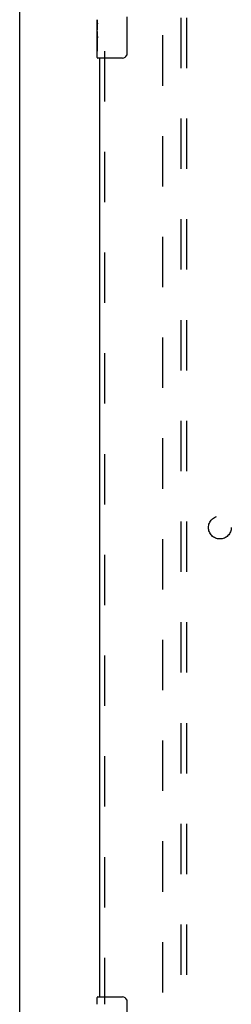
# Model space of a CAD drawing. Header units: inches. Extents: x 0 to 200, y 0 to 129.
# Tile 3 of 15: x 53 to 58, y 39 to 61. Entities that reach past the tile are written whole.
import ezdxf

# ---------------------------------------------------------------- set-up
doc = ezdxf.new("R2010")
doc.units = ezdxf.units.IN
doc.header["$LTSCALE"] = 11
doc.header["$MEASUREMENT"] = 0
doc.linetypes.add('HIDDEN', pattern=[0.2, 0.1, -0.1])
doc.layers.get('0').update_dxf_attribs({"linetype": 'CONTINUOUS'})
for name, color, linetype in [('DEFAULT_2', 8, 'HIDDEN'), ('DOOR_ASSEMBLY', 7, 'CONTINUOUS'), ('SUBPANEL', 7, 'CONTINUOUS')]:
    doc.layers.add(name, color=color, linetype=linetype)

msp = doc.modelspace()

# ---------------------------------------------------------------- linework, layer by layer
at = {"color": 3, "linetype": 'Continuous'}
msp.add_line((53.219, 9.625), (53.219, 89.417), dxfattribs=at)
at = {"layer": 'DEFAULT_2', "color": 8, "linetype": 'HIDDEN'}
msp.add_line((56.344, 12.969), (56.344, 86.073), dxfattribs=at)
at = {"layer": 'DOOR_ASSEMBLY', "color": 7, "linetype": 'Continuous'}
for p, q in [((55.564, 60.671), (55.564, 59.871)), ((54.909, 60.352), (54.909, 60.609)), ((54.914, 60.554), (54.909, 60.554)), ((54.916, 60.386), (54.916, 60.522)), ((54.909, 60.386), (54.916, 60.386)), ((54.909, 59.786), (54.909, 60.35)), ((54.91, 60.323), (54.909, 60.323)), ((54.91, 60.325), (54.912, 60.303)), ((54.909, 60.191), (54.915, 60.191)), ((54.909, 60.155), (54.916, 60.155)), ((54.909, 60.093), (54.916, 60.093)), ((54.916, 59.925), (54.916, 60.155)), ((54.909, 59.925), (54.916, 59.925)), ((55.464, 59.771), (54.924, 59.771)), ((54.909, 39.11), (54.909, 39.256)), ((54.924, 39.271), (55.464, 39.271)), ((55.564, 39.171), (55.564, 38.371))]:
    msp.add_line(p, q, dxfattribs=at)
at = {"layer": 'DOOR_ASSEMBLY', "color": 3, "linetype": 'Continuous'}
msp.add_line((54.969, 39.271), (54.969, 59.771), dxfattribs=at)
at = {"layer": 'DOOR_ASSEMBLY', "color": 8, "linetype": 'HIDDEN'}
msp.add_line((55.073, 59.926), (55.073, 39.116), dxfattribs=at)
at = {"layer": 'DOOR_ASSEMBLY', "color": 7, "linetype": 'Continuous'}
for points in [[(54.909, 60.61), (54.909, 60.606), (54.909, 60.602), (54.91, 60.596), (54.911, 60.583)], [(54.911, 60.583), (54.912, 60.576), (54.913, 60.567), (54.914, 60.559)], [(54.914, 60.559), (54.915, 60.55), (54.915, 60.541), (54.916, 60.532), (54.916, 60.522)], [(54.909, 60.352), (54.909, 60.344), (54.909, 60.335), (54.91, 60.325)], [(54.912, 60.303), (54.913, 60.291), (54.914, 60.279), (54.915, 60.267), (54.915, 60.254), (54.916, 60.242), (54.916, 60.229), (54.916, 60.216), (54.915, 60.203), (54.915, 60.191), (54.914, 60.178), (54.913, 60.166)], [(55.564, 59.871), (55.563, 59.865), (55.563, 59.858), (55.562, 59.852), (55.561, 59.846), (55.559, 59.84), (55.557, 59.835)], [(55.557, 39.207), (55.559, 39.201), (55.561, 39.195), (55.562, 39.189), (55.563, 39.183), (55.563, 39.177), (55.564, 39.171)]]:
    msp.add_lwpolyline(points, dxfattribs=at)
for centre, radius, start, end in [((54.924, 59.786), 0.015, 180, 270), ((55.464, 59.871), 0.1, 270, 338.7946), ((54.924, 39.256), 0.015, 90, 180), ((55.464, 39.171), 0.1, 21.1999, 90)]:
    msp.add_arc(centre, radius, start, end, dxfattribs=at)
msp.add_ellipse((55.172, 60.187), major_axis=(0.263, 0), ratio=0.432808, start_param=3.141593, end_param=3.321581, dxfattribs=at)
at = {"layer": 'SUBPANEL', "color": 8, "linetype": 'HIDDEN'}
for p, q in [((56.75, 15.552), (56.75, 83.49)), ((56.875, 15.552), (56.875, 83.49))]:
    msp.add_line(p, q, dxfattribs=at)
msp.add_circle((57.594, 49.521), 0.25, dxfattribs=at)

doc.saveas('drawing.dxf')
